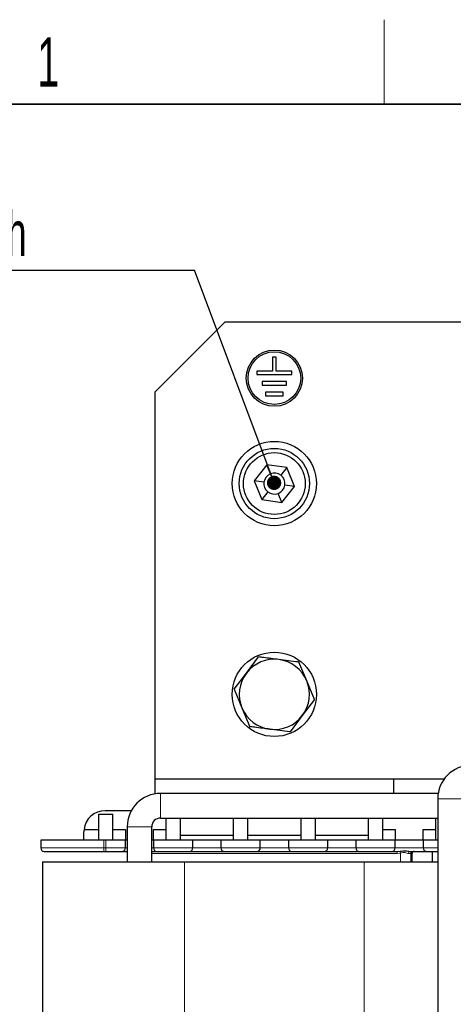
# Model space of a CAD drawing. Header units: millimetres. Extents: x 5 to 418, y 2 to 292.
# Tile 15 of 48: x 48 to 79, y 218 to 288. Entities that reach past the tile are written whole.
import ezdxf

# ---------------------------------------------------------------- set-up
doc = ezdxf.new("R2010")
doc.units = ezdxf.units.MM
doc.layers.add('SLD-0', color=7, linetype='Continuous')
doc.styles.add('SLDTEXTSTYLE0', font='TXT', dxfattribs={"width": 0.605})
doc.dimstyles.new('SLDDIMSTYLE1', dxfattribs={"dimtxt": 0.18, "dimasz": 1.016, "dimexe": 0, "dimexo": 0.0625, "dimgap": 0, "dimtad": 0, "dimtih": 1, "dimtoh": 1, "dimdec": 0, "dimrnd": 1e-09, "dimzin": 0, "dimdsep": 46, "dimtxsty": 'Standard', "dimblk1": 'DOT', "dimblk2": 'DOT', "dimsah": 1, "dimcen": 0.09, "dimadec": 0, "dimazin": 0, "dimtfac": 1.016, "dimtdec": 0, "dimtofl": 0, "dimtmove": 0, "dimatfit": 3, "dimldrblk": 'DOT', "dimfxl": 1, "dimfrac": 2, "dimtolj": 1, "dimtzin": 0, "dimarcsym": 0})

# ---------------------------------------------------------------- blocks, each defined once
blk = doc.blocks.new('SW_NOTE_0_1')
at = {"layer": 'SLD-0', "color": 0}
blk.add_line((-30.459, 0), (0, 0), dxfattribs=at)
at = {"layer": 'SLD-0', "color": 0, "attachment_point": 1, "style": 'SLDTEXTSTYLE0'}
for s, insert, char_height in [('M6 Erdung', (-30.839, 9.856), 3.5), ('protective earth', (-29.649, 4.191), 3.175)]:
    blk.add_mtext(s, dxfattribs=dict(at, insert=insert, char_height=char_height))
blk = doc.blocks.new('_Dot')
at = {"color": 0, "linetype": 'ByBlock', "lineweight": -2}
blk.add_line((-0.5, 0), (-1, 0), dxfattribs=at)
at = {"color": 0, "linetype": 'ByBlock', "const_width": 0.5}
blk.add_lwpolyline([(-0.25, 0, 1), (0.25, 0, 1)], format="xyb", close=True, dxfattribs=at)

msp = doc.modelspace()

# ---------------------------------------------------------------- linework, layer by layer
at = {"color": 7, "linetype": 'Continuous', "lineweight": 25}
for p, q in [((62.4388, 266.9962), (57.4388, 261.9962)), ((62.4388, 266.9962), (82.4388, 266.9962)), ((65.8138, 264.4962), (65.8138, 263.4962)), ((66.0638, 264.4962), (65.8138, 264.4962)), ((66.0638, 263.4962), (66.0638, 264.4962)), ((65.8138, 263.4962), (64.6888, 263.4962)), ((64.6888, 263.4962), (64.6888, 263.2462)), ((67.1888, 263.4962), (66.0638, 263.4962)), ((67.1888, 263.2462), (67.1888, 263.4962)), ((64.6888, 263.2462), (67.1888, 263.2462)), ((66.8138, 262.7462), (65.0638, 262.7462)), ((65.0638, 262.7462), (65.0638, 262.4962)), ((66.8138, 262.4962), (66.8138, 262.7462)), ((65.0638, 262.4962), (66.8138, 262.4962)), ((57.4388, 261.9962), (57.4388, 234.4962)), ((66.5638, 261.9962), (65.3138, 261.9962)), ((65.3138, 261.9962), (65.3138, 261.7462)), ((65.3138, 261.7462), (66.5638, 261.7462)), ((66.5638, 261.7462), (66.5638, 261.9962)), ((65.4021, 256.8361), (64.51, 255.7014)), ((66.8308, 256.631), (65.4021, 256.8361)), ((65.6599, 256.1925), (65.4021, 256.8361)), ((66.8308, 256.631), (66.4023, 256.0858)), ((67.3675, 255.2911), (66.8308, 256.631)), ((64.51, 255.7014), (65.0467, 254.3615)), ((65.1964, 255.6028), (64.51, 255.7014)), ((66.4754, 254.1563), (67.3675, 255.2911)), ((67.3675, 255.2911), (66.6811, 255.3896)), ((65.4752, 254.9066), (65.0467, 254.3615)), ((65.0467, 254.3615), (66.4754, 254.1563)), ((66.4754, 254.1563), (66.2176, 254.8)), ((63.9476, 242.008), (64.8204, 243.1576)), ((68.2435, 241.4647), (67.6844, 242.7954)), ((63.0748, 240.8584), (63.9476, 242.008)), ((68.8027, 240.1341), (68.2435, 241.4647)), ((63.0748, 240.8584), (63.634, 239.5277)), ((68.8027, 240.1341), (67.9299, 238.9845)), ((63.634, 239.5277), (64.1931, 238.1971)), ((67.9299, 238.9845), (67.0571, 237.8349)), ((57.4388, 234.4962), (78.0388, 234.4962)), ((57.4388, 234.4962), (57.4388, 233.4123)), ((74.4388, 233.4462), (74.4388, 234.4962)), ((77.5936, 233.4462), (57.8388, 233.4462)), ((77.5638, 233.0712), (77.5638, 188.1712)), ((53.4388, 230.1212), (53.4388, 231.9712)), ((53.4388, 231.9712), (54.4388, 231.9712)), ((55.7608, 232.2212), (53.8888, 232.2212)), ((54.4388, 230.1212), (54.4388, 231.9712)), ((57.8388, 231.6962), (77.5638, 231.6962)), ((58.2388, 230.1212), (58.2388, 231.6962)), ((59.2388, 231.6962), (59.2388, 230.1212)), ((63.0388, 230.1212), (63.0388, 231.6962)), ((64.0388, 231.6962), (64.0388, 230.1212)), ((67.8388, 230.1212), (67.8388, 231.6962)), ((68.8388, 231.6962), (68.8388, 230.1212)), ((72.6388, 230.1212), (72.6388, 231.6962)), ((73.6388, 231.6962), (73.6388, 230.1212)), ((77.4388, 230.1212), (77.4388, 231.6962)), ((52.3888, 230.1212), (52.3888, 230.7212)), ((52.3963, 230.8712), (53.4388, 230.8712)), ((54.4388, 230.8712), (55.3388, 230.8712)), ((55.3388, 230.8712), (55.3388, 230.1212)), ((55.4638, 231.0712), (55.4638, 228.5712)), ((57.2138, 228.5712), (57.2138, 231.0712)), ((57.3388, 230.8712), (58.2388, 230.8712)), ((57.3388, 230.1212), (57.3388, 230.8712)), ((73.6388, 230.8712), (74.5388, 230.8712)), ((74.5388, 230.8712), (74.5388, 230.1212)), ((76.5388, 230.8712), (77.4388, 230.8712)), ((76.5388, 230.1212), (76.5388, 230.8712)), ((49.3138, 230.1212), (49.3138, 229.5712)), ((53.8138, 230.1212), (49.3138, 230.1212)), ((53.9388, 230.1212), (53.8138, 230.1212)), ((55.3388, 230.1212), (53.9388, 230.1212)), ((55.3388, 229.5712), (55.3388, 230.1212)), ((55.4638, 230.1212), (55.3388, 230.1212)), ((57.3388, 230.1212), (57.2138, 230.1212)), ((57.3388, 230.1212), (57.3388, 229.5712)), ((60.1388, 230.1212), (57.3388, 230.1212)), ((59.2388, 230.4712), (63.0388, 230.4712)), ((60.1388, 229.5712), (60.1388, 230.1212)), ((62.1388, 230.1212), (60.1388, 230.1212)), ((62.1388, 230.1212), (62.1388, 229.5712)), ((64.9388, 230.1212), (62.1388, 230.1212)), ((64.0388, 230.4712), (67.8388, 230.4712)), ((64.9388, 229.5712), (64.9388, 230.1212)), ((66.9388, 230.1212), (64.9388, 230.1212)), ((66.9388, 230.1212), (66.9388, 229.5712)), ((69.7388, 230.1212), (66.9388, 230.1212)), ((68.8388, 230.4712), (72.6388, 230.4712)), ((69.7388, 229.5712), (69.7388, 230.1212)), ((71.7388, 230.1212), (69.7388, 230.1212)), ((71.7388, 230.1212), (71.7388, 229.5712)), ((74.5388, 230.1212), (71.7388, 230.1212)), ((74.5388, 229.5712), (74.5388, 230.1212)), ((76.5388, 230.1212), (74.5388, 230.1212)), ((76.5388, 230.1212), (76.5388, 229.5712)), ((77.5638, 230.1212), (76.5388, 230.1212)), ((53.8138, 229.3212), (53.9388, 229.3212)), ((74.6777, 229.3212), (74.8885, 229.3392)), ((75.7388, 228.5712), (75.7388, 229.1712)), ((77.1888, 228.5712), (77.1888, 229.3212)), ((49.4388, 228.5712), (49.4388, 181.6712)), ((49.4388, 228.5712), (59.5388, 228.5712)), ((59.5388, 228.5712), (72.3388, 228.5712)), ((72.3388, 228.5712), (77.5638, 228.5712))]:
    msp.add_line(p, q, dxfattribs=at)
at = {"color": 7, "linetype": 'Continuous', "lineweight": 18}
for p, q in [((57.8388, 233.4462), (57.8388, 232.5712)), ((77.5638, 233.0712), (79.3138, 233.0712)), ((57.8388, 232.5712), (57.8388, 231.6962)), ((55.4638, 231.0712), (56.3388, 231.0712)), ((56.3388, 231.0712), (57.2138, 231.0712)), ((53.8138, 229.5712), (53.8138, 230.1212)), ((53.9388, 229.5712), (53.9388, 230.1212)), ((49.3138, 229.5712), (53.8138, 229.5712)), ((53.8138, 229.3212), (53.8138, 229.5712)), ((53.8138, 229.5712), (53.9388, 229.5712)), ((53.9388, 229.3212), (53.9388, 229.5712)), ((53.9388, 229.5712), (55.3388, 229.5712)), ((55.4638, 229.5712), (55.3388, 229.5712)), ((74.6749, 229.1712), (57.2026, 229.1712)), ((57.3388, 229.5712), (57.2138, 229.5712)), ((57.3388, 229.5712), (60.1388, 229.5712)), ((62.1388, 229.5712), (60.1388, 229.5712)), ((62.1388, 229.5712), (64.9388, 229.5712)), ((66.9388, 229.5712), (64.9388, 229.5712)), ((66.9388, 229.5712), (69.7388, 229.5712)), ((71.7388, 229.5712), (69.7388, 229.5712)), ((71.7388, 229.5712), (74.5388, 229.5712)), ((76.5388, 229.5712), (74.5388, 229.5712)), ((74.917, 229.2), (74.6749, 229.1712)), ((74.917, 228.5712), (74.917, 229.2)), ((75.6526, 229.1712), (75.4883, 229.1712)), ((75.6526, 229.1712), (75.6526, 228.5712)), ((75.7388, 229.1712), (75.6526, 229.1712)), ((76.5388, 229.5712), (77.5638, 229.5712)), ((59.5388, 228.5712), (59.5388, 181.6712)), ((72.3388, 228.5712), (72.3388, 181.6712))]:
    msp.add_line(p, q, dxfattribs=at)
at = {"color": 7, "linetype": 'Continuous', "lineweight": 25}
for centre, radius in [((65.9388, 262.9962), 2), ((65.9388, 262.9962), 1.875), ((65.9388, 255.4962), 3), ((65.9388, 255.4962), 2.5), ((65.9388, 255.4962), 2.2), ((65.9388, 240.4962), 3)]:
    msp.add_circle(centre, radius, dxfattribs=at)
for centre, radius, start, end in [((65.9388, 255.4962), 0.75, 111.828038, 171.828038), ((65.9388, 255.4962), 0.75, 51.828038, 111.828038), ((65.9388, 255.4962), 0.75, 351.828038, 51.828038), ((65.9388, 255.4962), 0.75, 171.828038, 231.828038), ((65.9388, 255.4962), 0.75, 291.828038, 351.828038), ((65.9388, 255.4962), 0.75, 231.828038, 291.828038), ((65.9388, 240.4962), 2.5, 82.792662, 142.792662), ((65.9388, 240.4962), 2.5, 22.792662, 82.792662), ((65.9388, 240.4962), 2.5, 142.792662, 202.792662), ((65.9388, 240.4962), 2.5, 322.792662, 22.792662), ((65.9388, 240.4962), 2.5, 202.792662, 262.792662), ((65.9388, 240.4962), 2.5, 262.792662, 322.792662), ((79.9388, 233.0712), 2.375, 90, 180), ((57.8388, 231.0712), 2.375, 90, 180), ((53.8888, 230.7212), 1.5, 90, 174.26083), ((57.8388, 231.0712), 0.625, 90, 180), ((53.8888, 230.7212), 1.5, 174.26083, 180), ((49.5638, 229.5712), 0.25, 180, 270), ((55.0888, 229.5712), 0.25, 270, 0), ((57.5888, 229.5712), 0.25, 180, 270), ((59.8888, 229.5712), 0.25, 270, 0), ((62.3888, 229.5712), 0.25, 180, 270), ((64.6888, 229.5712), 0.25, 270, 0), ((67.1888, 229.5712), 0.25, 180, 270), ((69.4888, 229.5712), 0.25, 270, 0), ((71.9888, 229.5712), 0.25, 180, 270), ((74.2888, 229.5712), 0.25, 270, 0), ((75.8888, 229.1712), 0.15, 90, 180), ((76.7888, 229.5712), 0.25, 180, 270)]:
    msp.add_arc(centre, radius, start, end, dxfattribs=at)
at = {"color": 7, "linetype": 'Continuous', "lineweight": 18}
for centre, radius, start, end in [((76.6966, 229.2087), 2.0221, 176.810258, 181.062271), ((78.4178, 229.9898), 3.5888, 190.444961, 192.713913), ((75.6242, 229.1859), 0.1367, 97.885712, 186.149475), ((75.8026, 229.1712), 0.15, 90.004865, 180.004864)]:
    msp.add_arc(centre, radius, start, end, dxfattribs=at)
at = {"color": 7, "linetype": 'Continuous', "lineweight": 25}
for points, knots in [([(66.2524, 242.9765), (65.8899, 243.0223), (65.4095, 243.0831), (64.9365, 243.1429), (64.8204, 243.1576)], [0, 0, 0, 0, 0.7546146, 1, 1, 1, 1]), ([(67.6844, 242.7954), (67.6695, 242.7973), (67.1976, 242.857), (66.7174, 242.9177), (66.2524, 242.9765)], [0, 0, 0, 0, 0.03144935, 1, 1, 1, 1]), ([(65.6251, 238.016), (65.2626, 238.0618), (64.7822, 238.1226), (64.3092, 238.1824), (64.1931, 238.1971)], [0, 0, 0, 0, 0.75461458, 1, 1, 1, 1]), ([(67.0571, 237.8349), (67.0422, 237.8368), (66.5703, 237.8965), (66.0901, 237.9572), (65.6251, 238.016)], [0, 0, 0, 0, 0.0314494, 1, 1, 1, 1]), ([(49.5638, 229.3212), (49.6205, 229.3212), (49.7079, 229.3212), (50.2378, 229.3212), (50.7863, 229.3212), (51.4672, 229.3212), (52.4567, 229.3212), (53.2791, 229.3212), (53.8138, 229.3212)], [0, 0, 0, 0, 0.2394568, 0.3683607, 0.5, 0.6316393, 0.7605432, 1, 1, 1, 1]), ([(53.9388, 229.3212), (54.0834, 229.3212), (54.3066, 229.3212), (54.5746, 229.3212), (54.7576, 229.3212), (54.9063, 229.3212), (55.0495, 229.3212), (55.0733, 229.3212), (55.0888, 229.3212)], [0, 0, 0, 0, 0.23944295, 0.36964702, 0.49999993, 0.63020408, 0.76055705, 1, 1, 1, 1]), ([(55.0888, 229.3212), (55.1071, 229.3212), (55.1453, 229.3212), (55.3078, 229.3212), (55.4529, 229.3212), (55.4638, 229.3212)], [0, 0, 0, 0, 0.462268, 0.9599185, 1, 1, 1, 1]), ([(57.1998, 229.3212), (57.2578, 229.3212), (57.3738, 229.3212), (57.4941, 229.3212), (57.5744, 229.3212), (57.584, 229.3212), (57.5888, 229.3212)], [0, 0, 0, 0, 0.2499325, 0.4999972, 0.7499326, 1, 1, 1, 1]), ([(57.5888, 229.3212), (57.6042, 229.3212), (57.6281, 229.3212), (57.7712, 229.3212), (57.9198, 229.3212), (58.1028, 229.3212), (58.3708, 229.3212), (58.7388, 229.3212), (59.1066, 229.3212), (59.3746, 229.3212), (59.5576, 229.3212), (59.7063, 229.3212), (59.8495, 229.3212), (59.8733, 229.3212), (59.8888, 229.3212)], [0, 0, 0, 0, 0.1197215, 0.1848235, 0.25, 0.315102, 0.3802785, 0.5, 0.6197215, 0.6848235, 0.75, 0.815102, 0.8802785, 1, 1, 1, 1]), ([(59.8888, 229.3212), (59.9056, 229.3212), (59.9315, 229.3212), (60.0871, 229.3212), (60.2486, 229.3212), (60.4475, 229.3212), (60.7388, 229.3212), (61.1388, 229.3212), (61.5386, 229.3212), (61.8299, 229.3212), (62.0288, 229.3212), (62.1904, 229.3212), (62.346, 229.3212), (62.372, 229.3212), (62.3888, 229.3212)], [0, 0, 0, 0, 0.1197215, 0.1848265, 0.25, 0.315105, 0.3802785, 0.5, 0.6197215, 0.6848265, 0.75, 0.815105, 0.8802785, 1, 1, 1, 1]), ([(62.3888, 229.3212), (62.4042, 229.3212), (62.4281, 229.3212), (62.5712, 229.3212), (62.7198, 229.3212), (62.9028, 229.3212), (63.1708, 229.3212), (63.5388, 229.3212), (63.9066, 229.3212), (64.1746, 229.3212), (64.3576, 229.3212), (64.5063, 229.3212), (64.6495, 229.3212), (64.6733, 229.3212), (64.6888, 229.3212)], [0, 0, 0, 0, 0.1197215, 0.1848235, 0.25, 0.315102, 0.3802785, 0.5, 0.6197215, 0.6848235, 0.75, 0.815102, 0.8802785, 1, 1, 1, 1]), ([(64.6888, 229.3212), (64.7056, 229.3212), (64.7315, 229.3212), (64.8871, 229.3212), (65.0486, 229.3212), (65.2475, 229.3212), (65.5388, 229.3212), (65.9388, 229.3212), (66.3386, 229.3212), (66.6299, 229.3212), (66.8288, 229.3212), (66.9904, 229.3212), (67.146, 229.3212), (67.172, 229.3212), (67.1888, 229.3212)], [0, 0, 0, 0, 0.1197215, 0.1848265, 0.25, 0.315105, 0.3802785, 0.5, 0.6197215, 0.6848265, 0.75, 0.815105, 0.8802785, 1, 1, 1, 1]), ([(67.1888, 229.3212), (67.2042, 229.3212), (67.2281, 229.3212), (67.3712, 229.3212), (67.5198, 229.3212), (67.7028, 229.3212), (67.9708, 229.3212), (68.3388, 229.3212), (68.7066, 229.3212), (68.9746, 229.3212), (69.1576, 229.3212), (69.3063, 229.3212), (69.4495, 229.3212), (69.4733, 229.3212), (69.4888, 229.3212)], [0, 0, 0, 0, 0.1197215, 0.1848235, 0.25, 0.315102, 0.3802785, 0.5, 0.6197215, 0.6848235, 0.75, 0.815102, 0.8802785, 1, 1, 1, 1]), ([(69.4888, 229.3212), (69.5056, 229.3212), (69.5315, 229.3212), (69.6871, 229.3212), (69.8486, 229.3212), (70.0475, 229.3212), (70.3388, 229.3212), (70.7388, 229.3212), (71.1386, 229.3212), (71.4299, 229.3212), (71.6288, 229.3212), (71.7904, 229.3212), (71.946, 229.3212), (71.972, 229.3212), (71.9888, 229.3212)], [0, 0, 0, 0, 0.1197215, 0.1848265, 0.25, 0.315105, 0.3802785, 0.5, 0.6197215, 0.6848265, 0.75, 0.815105, 0.8802785, 1, 1, 1, 1]), ([(71.9888, 229.3212), (72.0042, 229.3212), (72.0281, 229.3212), (72.1712, 229.3212), (72.3198, 229.3212), (72.5028, 229.3212), (72.7708, 229.3212), (73.1388, 229.3212), (73.5066, 229.3212), (73.7746, 229.3212), (73.9576, 229.3212), (74.1063, 229.3212), (74.2495, 229.3212), (74.2733, 229.3212), (74.2888, 229.3212)], [0, 0, 0, 0, 0.1197215, 0.1848235, 0.25, 0.315102, 0.3802785, 0.5, 0.6197215, 0.6848235, 0.75, 0.815102, 0.8802785, 1, 1, 1, 1]), ([(74.2888, 229.3212), (74.2935, 229.3212), (74.3031, 229.3212), (74.3834, 229.3212), (74.5037, 229.3212), (74.6197, 229.3212), (74.6777, 229.3212)], [0, 0, 0, 0, 0.2499325, 0.4999972, 0.7499326, 1, 1, 1, 1]), ([(74.8885, 229.3392), (75.0142, 229.353), (75.2654, 229.3806), (75.4921, 229.341), (75.6054, 229.3212)], [0, 0, 0, 0, 0.5005015, 1, 1, 1, 1]), ([(75.6054, 229.3212), (75.7566, 229.3212), (76.0706, 229.3212), (76.4673, 229.3212), (76.7387, 229.3212), (76.7725, 229.3212), (76.7888, 229.3212)], [0, 0, 0, 0, 0.2407851, 0.5, 0.7592149, 1, 1, 1, 1]), ([(76.7888, 229.3212), (76.8042, 229.3212), (76.828, 229.3212), (76.9713, 229.3212), (77.1195, 229.3212), (77.3041, 229.3212), (77.454, 229.3212), (77.5475, 229.3212), (77.5638, 229.3212)], [0, 0, 0, 0, 0.3039068, 0.469165, 0.6346121, 0.7998703, 0.9653175, 1, 1, 1, 1])]:
    msp.add_open_spline(points, degree=3, knots=knots, dxfattribs=at)
at = {"color": 7, "linetype": 'Continuous', "lineweight": 18}
msp.add_open_spline([(75.4883, 229.1712), (75.451, 229.1777), (75.3763, 229.1905), (75.2403, 229.2446), (75.0793, 229.2471), (74.9713, 229.2157), (74.917, 229.2)], degree=3, knots=[0, 0, 0, 0, 0.2485771, 0.4973922, 0.747256, 1, 1, 1, 1], dxfattribs=at)
at = {"layer": 'SLD-0', "lineweight": 18}
msp.add_line((73.75, 282.5), (73.75, 288.5), dxfattribs=at)
at = {"layer": 'SLD-0', "lineweight": 35}
msp.add_line((408, 282.5), (26, 282.5), dxfattribs=at)

# ---------------------------------------------------------------- block references
at = {"layer": 'SLD-0'}
msp.add_blockref('SW_NOTE_0_1', (60.2507, 270.678), dxfattribs=at)

# ---------------------------------------------------------------- texts
at = {"layer": 'SLD-0', "insert": (49.8527, 287.243), "char_height": 3.5, "attachment_point": 2, "style": 'SLDTEXTSTYLE0'}
msp.add_mtext('1', dxfattribs=at)

# ---------------------------------------------------------------- leaders
at = {"layer": 'SLD-0'}
msp.add_leader([(65.9211, 255.5466), (60.2507, 270.678)], dimstyle='SLDDIMSTYLE1', dxfattribs=at)

doc.saveas('drawing.dxf')
